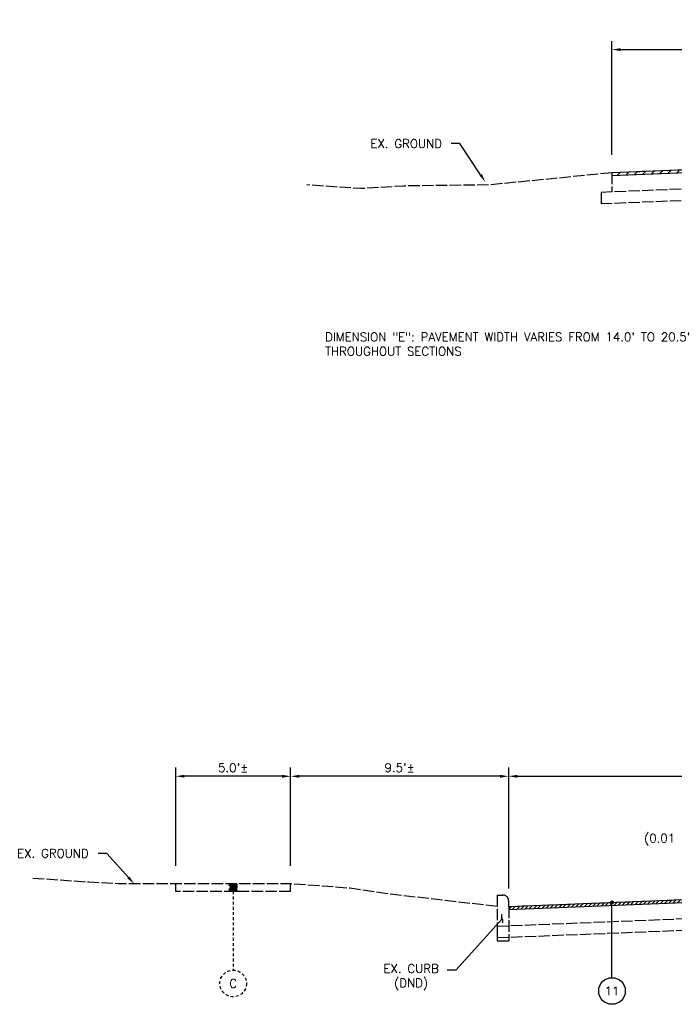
# Model space of a CAD drawing. Header units: feet. Extents: x 1490463 to 2981251, y 656138 to 1312330.
# Tile 8 of 13: x 1490628 to 1490657, y 656326 to 656369. Entities that reach past the tile are written whole.
import ezdxf
from ezdxf import colors
from ezdxf.entities.mleader import LeaderData, LeaderLine
from ezdxf.enums import TextEntityAlignment as Align
from ezdxf.math import Vec2, Vec3

# ---------------------------------------------------------------- set-up
doc = ezdxf.new("R2010")
doc.units = ezdxf.units.FT
doc.header["$MEASUREMENT"] = 0
doc.linetypes.add('C', pattern=[0.6, 0.5, -0.1])
doc.linetypes.add('DASHED', pattern=[0.75, 0.5, -0.25])
for name, color, linetype in [('E-PAVEMENT', 27, 'C'), ('P-HATCH', 247, 'Continuous'), ('P-LABEL', 7, 'Continuous')]:
    doc.layers.add(name, color=color, linetype=linetype)
doc.styles.add('C1', font='simplex.shx')
doc.styles.get("Standard").update_dxf_attribs({"font": 'simplex.shx'})
doc.dimstyles.new('COEC', dxfattribs={"dimscale": 13.9, "dimtxt": 0.18, "dimasz": 0.18, "dimexe": 0.18, "dimexo": 0.0625, "dimgap": 0.09, "dimtad": 1, "dimzin": 0, "dimdsep": 46, "dimtxsty": 'Standard', "dimcen": 0.09, "dimclrd": 256, "dimclre": 256, "dimclrt": 256, "dimaunit": 1, "dimadec": 4, "dimazin": 0, "dimtfac": 1, "dimtofl": 0, "dimtmove": 0, "dimatfit": 3, "dimfxl": 1, "dimtolj": 1, "dimtzin": 0, "dimlwd": -1, "dimlwe": -1, "dimarcsym": 0})

# ---------------------------------------------------------------- blocks, each defined once
blk = doc.blocks.new('_Integral')
at = {"color": 0, "linetype": 'ByBlock', "lineweight": -2}
for centre, start, end in [((0.44, -0.09), 102, 168), ((-0.44, 0.09), 282, 348)]:
    blk.add_arc(centre, 0.454, start, end, dxfattribs=at)
blk = doc.blocks.new('*D326')
at = {"layer": 'DEFPOINTS', "color": 0, "transparency": 16777216}
for p in [(1490672.226, 656335.624), (1490672.226, 656335.624), (1490649.726, 656330.587)]:
    blk.add_point(p, dxfattribs=at)
at = {"layer": 'P-LABEL', "transparency": 16777216}
for p, q in [((1490649.726, 656330.737), (1490649.726, 656335.999)), ((1490650.101, 656335.624), (1490671.851, 656335.624)), ((1490672.226, 656335.474), (1490672.226, 656335.249))]:
    blk.add_line(p, q, dxfattribs=at)
for points in [[(1490650.101, 656335.687), (1490650.101, 656335.562), (1490649.726, 656335.624)], [(1490671.851, 656335.687), (1490671.851, 656335.562), (1490672.226, 656335.624)]]:
    blk.add_solid(points, dxfattribs=at)
at = {"layer": 'P-LABEL', "transparency": 16777216, "insert": (1490660.976, 656335.997), "char_height": 0.375, "attachment_point": 5}
blk.add_mtext("\\A1;23.0%%P'", dxfattribs=at)
blk = doc.blocks.new('*D330')
at = {"layer": 'DEFPOINTS', "color": 0, "transparency": 16777216}
for p in [(1490672.226, 656367.274), (1490672.226, 656367.255), (1490654.226, 656362.535)]:
    blk.add_point(p, dxfattribs=at)
at = {"layer": 'P-LABEL', "transparency": 16777216}
for p, q in [((1490654.226, 656362.685), (1490654.226, 656367.649)), ((1490672.226, 656367.405), (1490672.226, 656367.649)), ((1490654.601, 656367.274), (1490671.851, 656367.274))]:
    blk.add_line(p, q, dxfattribs=at)
for points in [[(1490654.601, 656367.337), (1490654.601, 656367.212), (1490654.226, 656367.274)], [(1490671.851, 656367.337), (1490671.851, 656367.212), (1490672.226, 656367.274)]]:
    blk.add_solid(points, dxfattribs=at)
at = {"layer": 'P-LABEL', "transparency": 16777216, "insert": (1490663.226, 656367.71), "char_height": 0.375, "attachment_point": 5}
blk.add_mtext('\\A1;VARIES (SEE "E")', dxfattribs=at)
blk = doc.blocks.new('*D370')
at = {"layer": 'DEFPOINTS', "color": 0, "transparency": 16777216}
for p in [(1490640.226, 656335.624), (1490640.226, 656331.577), (1490649.726, 656331.087)]:
    blk.add_point(p, dxfattribs=at)
at = {"layer": 'P-LABEL', "transparency": 16777216}
for p, q in [((1490640.226, 656331.727), (1490640.226, 656335.999)), ((1490649.726, 656331.237), (1490649.726, 656335.999)), ((1490649.351, 656335.624), (1490640.601, 656335.624))]:
    blk.add_line(p, q, dxfattribs=at)
for points in [[(1490640.601, 656335.687), (1490640.601, 656335.562), (1490640.226, 656335.624)], [(1490649.351, 656335.687), (1490649.351, 656335.562), (1490649.726, 656335.624)]]:
    blk.add_solid(points, dxfattribs=at)
at = {"layer": 'P-LABEL', "transparency": 16777216, "insert": (1490644.976, 656335.997), "char_height": 0.375, "attachment_point": 5}
blk.add_mtext("\\A1;9.5'%%P", dxfattribs=at)
blk = doc.blocks.new('*D371')
at = {"layer": 'DEFPOINTS', "color": 0, "transparency": 16777216}
for p in [(1490635.226, 656335.624), (1490635.226, 656331.577), (1490640.226, 656331.577)]:
    blk.add_point(p, dxfattribs=at)
at = {"layer": 'P-LABEL', "transparency": 16777216}
for p, q in [((1490635.226, 656331.727), (1490635.226, 656335.999)), ((1490640.226, 656331.727), (1490640.226, 656335.999)), ((1490639.851, 656335.624), (1490635.601, 656335.624))]:
    blk.add_line(p, q, dxfattribs=at)
for points in [[(1490635.601, 656335.687), (1490635.601, 656335.562), (1490635.226, 656335.624)], [(1490639.851, 656335.687), (1490639.851, 656335.562), (1490640.226, 656335.624)]]:
    blk.add_solid(points, dxfattribs=at)
at = {"layer": 'P-LABEL', "transparency": 16777216, "insert": (1490637.726, 656335.997), "char_height": 0.375, "attachment_point": 5}
blk.add_mtext("\\A1;5.0'%%P", dxfattribs=at)

msp = doc.modelspace()

# ---------------------------------------------------------------- hatches: boundary and pattern name
at = {"layer": 'E-PAVEMENT'}
h = msp.add_hatch(color=256, dxfattribs=at)
h.dxf.hatch_style = 1
h.paths.add_polyline_path([(1490637.563, 656330.941), (1490637.883, 656330.943), (1490637.886, 656330.61), (1490637.566, 656330.608)])
at = {"layer": 'P-HATCH'}
h = msp.add_hatch(dxfattribs=at)
h.set_pattern_fill('ANSI31', color=256, scale=2)
h.set_pattern_definition([(45, (0, 0), (-0.176776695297, 0.176776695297), [])])
h.paths.add_polyline_path([(1490654.226, 656361.782), (1490672.226, 656362.502), (1490690.226, 656361.782), (1490690.226, 656361.907), (1490672.226, 656362.627), (1490654.226, 656361.907)])
h = msp.add_hatch(dxfattribs=at)
h.set_pattern_fill('ANSI31', color=256)
h.set_pattern_definition([(45, (0, 0), (-0.088388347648, 0.088388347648), [])])
h.paths.add_polyline_path([(1490687.226, 656330.1), (1490687.226, 656330.25), (1490672.226, 656330.85), (1490649.726, 656329.95), (1490649.728, 656329.825), (1490672.226, 656330.724), (1490687.226, 656330.124)])
at = {"layer": 'P-LABEL'}
h = msp.add_hatch(color=256, dxfattribs=at)
h.dxf.hatch_style = 1
edge = h.paths.add_edge_path()
edge.add_arc((1490654.226, 656330.13), 0.0625, 0, 360)

# ---------------------------------------------------------------- linework, layer by layer
at = {"layer": 'E-PAVEMENT', "flags": 128}
for points in [[(1490672.226, 656362.627), (1490654.226, 656361.907)], [(1490654.226, 656361.907), (1490648.873, 656361.38), (1490647.111, 656361.357), (1490645.144, 656361.332), (1490643.289, 656361.22), (1490640.932, 656361.38)], [(1490672.226, 656361.793), (1490653.759, 656361.055)], [(1490654.226, 656361.907), (1490654.226, 656361.073)], [(1490672.226, 656361.293), (1490653.759, 656360.554)], [(1490653.759, 656361.055), (1490653.759, 656360.554)], [(1490649.226, 656329.95), (1490644.338, 656330.516), (1490642.8, 656330.748), (1490640.226, 656330.939), (1490632.726, 656330.939), (1490631.441, 656331.008), (1490628.959, 656331.18)], [(1490635.226, 656330.609), (1490635.226, 656330.939)], [(1490637.563, 656330.941), (1490637.883, 656330.943), (1490637.886, 656330.61), (1490637.566, 656330.608), (1490637.563, 656330.941)], [(1490637.886, 656330.61), (1490637.883, 656330.943)], [(1490640.226, 656330.609), (1490640.226, 656330.939)], [(1490649.726, 656329.95), (1490672.226, 656330.85)], [(1490640.226, 656330.609), (1490635.226, 656330.609)], [(1490649.226, 656330.45), (1490649.476, 656330.45)], [(1490649.226, 656330.45), (1490649.226, 656328.45)], [(1490649.226, 656329.096), (1490672.226, 656330.016)], [(1490649.726, 656329.95), (1490649.726, 656330.2)], [(1490649.726, 656329.95), (1490649.726, 656329.116)], [(1490649.726, 656329.95), (1490649.726, 656328.45)], [(1490649.726, 656329.95), (1490649.726, 656328.45)], [(1490649.226, 656328.595), (1490672.226, 656329.515)], [(1490649.226, 656329.096), (1490649.226, 656328.595)], [(1490649.226, 656328.45), (1490649.726, 656328.45)]]:
    msp.add_lwpolyline(points, dxfattribs=at)
at = {"layer": 'E-PAVEMENT', "linetype": 'DASHED', "ltscale": 0.25, "flags": 128}
msp.add_lwpolyline([(1490637.726, 656330.609), (1490637.726, 656327.177)], dxfattribs=at)
at = {"layer": 'E-PAVEMENT', "linetype": 'DASHED', "ltscale": 0.25}
msp.add_circle((1490637.726, 656326.598), 0.579, dxfattribs=at)
at = {"layer": 'E-PAVEMENT'}
msp.add_arc((1490649.476, 656330.2), 0.25, 0, 90, dxfattribs=at)
at = {"layer": 'P-LABEL', "flags": 128}
for points in [[(1490672.226, 656362.627), (1490654.226, 656361.907)], [(1490672.226, 656362.502), (1490654.226, 656361.782)], [(1490654.226, 656361.907), (1490654.226, 656361.782)], [(1490649.726, 656329.95), (1490672.226, 656330.85)], [(1490649.726, 656329.824), (1490672.226, 656330.724)], [(1490654.226, 656326.85), (1490654.226, 656330.13)]]:
    msp.add_lwpolyline(points, dxfattribs=at)
at = {"layer": 'P-LABEL'}
for centre, radius in [((1490654.226, 656330.13), 0.0625), ((1490654.226, 656326.271), 0.579)]:
    msp.add_circle(centre, radius, dxfattribs=at)

# ---------------------------------------------------------------- texts
at = {"layer": 'E-PAVEMENT', "style": 'C1'}
msp.add_text('C', height=0.375, dxfattribs=at).set_placement((1490637.726, 656326.598), align=Align.MIDDLE_CENTER)
at = {"layer": 'P-LABEL', "style": 'C1'}
msp.add_text('11', height=0.375, dxfattribs=at).set_placement((1490654.226, 656326.271), align=Align.MIDDLE_CENTER)
at = {"layer": 'P-LABEL', "insert": (1490641.729, 656354.947), "char_height": 0.375, "width": 17.28663, "attachment_point": 1, "style": 'C1'}
msp.add_mtext('DIMENSION "E": PAVEMENT WIDTH VARIES FROM 14.0\' TO 20.5\' THROUGHOUT SECTIONS', dxfattribs=at)

# ---------------------------------------------------------------- dimensions: what is measured, and where the dimension line sits
at = {"layer": 'P-LABEL'}
for base, p1, p2, text, picture, middle in [((1490672.226, 656367.274), (1490654.226, 656362.535), (1490672.226, 656367.255), 'VARIES (SEE "E")', '*D330', (1490663.226, 656367.71)), ((1490635.226, 656335.624), (1490640.226, 656331.577), (1490635.226, 656331.577), "5.0'%%P", '*D371', (1490637.726, 656335.997)), ((1490640.226, 656335.624), (1490649.726, 656331.087), (1490640.226, 656331.577), "9.5'%%P", '*D370', (1490644.976, 656335.997)), ((1490672.226, 656335.624), (1490649.726, 656330.587), (1490672.226, 656335.624), "23.0%%P'", '*D326', (1490660.976, 656335.997))]:
    dim = msp.add_linear_dim(base=base, p1=p1, p2=p2, text=text, dimstyle='COEC', override={"dimscale": 3, "dimtxt": 0.125, "dimasz": 0.125, "dimexe": 0.125, "dimexo": 0.05, "dimgap": 0.05}, dxfattribs=at)
    dim.commit()
    dim.dimension.update_dxf_attribs({"geometry": picture, "text_midpoint": middle})

# ---------------------------------------------------------------- leaders
ml = msp.add_multileader_mtext('Standard', dxfattribs=at)
ml.set_content('EX. GROUND', color=256)
ml.set_leader_properties()
ml.build(insert=Vec2(0, 0))
ml.multileader.update_dxf_attribs({"dogleg_length": 0.125, "arrow_head_size": 0.375, "scale": 3})
ctx = ml.context
ctx.base_point, ctx.scale, ctx.char_height, ctx.arrow_head_size, ctx.landing_gap_size, ctx.plane_origin = Vec3(1490643.294, 656363.18), 3, 0.375, 0.375, 0.27, Vec3(1490648.712, 656361.51)
ctx.text_align_type = 1
notes = []
notes.append((ctx, [(0, (1, 1, 0), (1490647.602, 656363.18), (-1, 0), 0.375, [(0, [(1490648.712, 656361.51)], 0, [])])]))
ctx.mtext.insert, ctx.mtext.alignment, ctx.mtext.flow_direction = Vec3(1490645.261, 656363.368), 2, 5
ml = msp.add_multileader_mtext('Standard', dxfattribs=at)
ml.set_content('MATCH Ex.\\PCROSS SLOPE\\P(0.01 MIN., 0.04 MAX)', color=256)
ml.set_leader_properties()
ml.build(insert=Vec2(0, 0))
ml.multileader.update_dxf_attribs({"dogleg_length": 0.125, "arrow_head_size": 0.375, "scale": 3})
ctx = ml.context
ctx.base_point, ctx.scale, ctx.char_height, ctx.arrow_head_size, ctx.landing_gap_size, ctx.plane_origin = Vec3(1490654.69, 656334.112), 3, 0.375, 0.375, 0.27, Vec3(1490664.496, 656330.483)
ctx.text_align_type = 2
notes.append((ctx, [(1, (1, 1, 0), (1490661.927, 656334.112), (-1, 0), 0.375, [(0, [(1490664.47, 656330.539)], 0, [])])]))
ctx.mtext.insert, ctx.mtext.alignment, ctx.mtext.flow_direction = Vec3(1490661.282, 656334.362), 3, 5
ml = msp.add_multileader_mtext('Standard', dxfattribs=at)
ml.set_content('EX. GROUND', color=256)
ml.set_leader_properties()
ml.build(insert=Vec2(0, 0))
ml.multileader.update_dxf_attribs({"dogleg_length": 0.125, "arrow_head_size": 0.375, "scale": 3})
ctx = ml.context
ctx.base_point, ctx.scale, ctx.char_height, ctx.arrow_head_size, ctx.landing_gap_size, ctx.plane_origin = Vec3(1490627.906, 656332.265), 3, 0.375, 0.375, 0.27, Vec3(1490633.411, 656330.939)
ctx.text_align_type = 1
notes.append((ctx, [(0, (1, 1, 0), (1490632.214, 656332.265), (-1, 0), 0.375, [(0, [(1490633.411, 656330.939)], 0, [])])]))
ctx.mtext.insert, ctx.mtext.alignment, ctx.mtext.flow_direction = Vec3(1490629.872, 656332.452), 2, 5
ml = msp.add_multileader_mtext('Standard', dxfattribs=at)
ml.set_content('EX. CURB\\P(DND)', color=256)
ml.set_leader_properties()
ml.set_arrow_properties(name='INTEGRAL')
ml.build(insert=Vec2(0, 0))
ml.multileader.update_dxf_attribs({"dogleg_length": 0.125, "arrow_head_size": 0.375, "scale": 3})
ctx = ml.context
ctx.base_point, ctx.scale, ctx.char_height, ctx.arrow_head_size, ctx.landing_gap_size, ctx.plane_origin = Vec3(1490643.902, 656327.185), 3, 0.375, 0.375, 0.27, Vec3(1490648.428, 656329.811)
ctx.text_align_type = 1
notes.append((ctx, [(0, (1, 1, 0), (1490647.424, 656327.185), (-1, 0), 0.375, [(0, [(1490649.443, 656329.421)], 0, [])])]))
ctx.mtext.insert, ctx.mtext.alignment, ctx.mtext.flow_direction = Vec3(1490645.475, 656327.435), 2, 5
for ctx, leaders in notes:
    for number, flags, end, landing, length, lines in leaders:
        leader = LeaderData()
        leader.index, (leader.has_last_leader_line, leader.has_dogleg_vector, leader.attachment_direction) = number, flags
        leader.last_leader_point, leader.dogleg_vector, leader.dogleg_length = Vec3(end), Vec3(landing), length
        for number, points, colour, breaks in lines:
            line = LeaderLine()
            line.index, line.vertices, line.color, line.breaks = number, Vec3.list(points), colors.encode_raw_color(colour), breaks
            leader.lines.append(line)
        ctx.leaders.append(leader)

doc.saveas('drawing.dxf')
